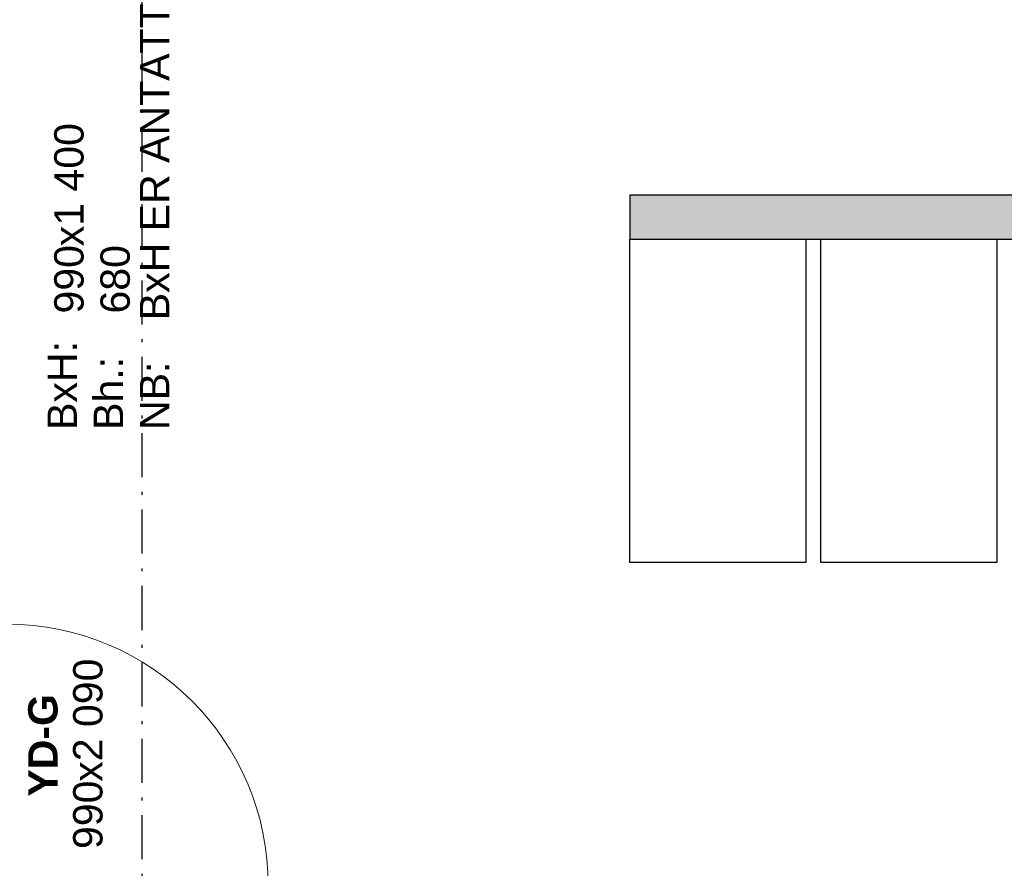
# Model space of a CAD drawing. Header units: millimetres. Extents: x 269 to 62306, y -15633 to 20300.
# Tile 87 of 90: x 53274 to 56625, y 2719 to 5607. Entities that reach past the tile are written whole.
import ezdxf
from ezdxf.enums import TextEntityAlignment as Align

# ---------------------------------------------------------------- set-up
doc = ezdxf.new("R2010")
doc.units = ezdxf.units.MM
doc.header["$LTSCALE"] = 0.5
doc.header["$MEASUREMENT"] = 0
doc.linetypes.add('Over snittplan', pattern=[520, 300, -100, 20, -100])
doc.linetypes.add('PLINE', pattern=[0])
for name, color, linetype in [('232- Ikke-bærende yttervegger (Skravur)(Nye konstruksjoner)', 7, 'Continuous'), ('232- Ikke-bærende yttervegger(Nye konstruksjoner)', 7, 'Continuous'), ('244- Vinduer_ dører_ foldevegger(Nye konstruksjoner)', 7, 'Continuous'), ('265- Gesimser_ takrenner og nedløp', 7, 'Continuous'), ('68-- Inventar (løst)(Nye konstruksjoner)', 7, 'Continuous'), ('852- Teknisk_symbolsk informasjon_ bygning(Nye konstruksjoner)', 7, 'Continuous')]:
    doc.layers.add(name, color=color, linetype=linetype)
doc.layers.add('234- Vinduer_ dører_ porter(Nye konstruksjoner)', color=7, linetype='Continuous', lineweight=0)
doc.styles.add('GENERATED_STYLE_1', font='Arial.ttf')
doc.styles.add('GENERATED_STYLE_2', font='Arial Bold.ttf')

# ---------------------------------------------------------------- blocks, each defined once
blk = doc.blocks.new('Vindustempel_4')
at = {"layer": '852- Teknisk_symbolsk informasjon_ bygning(Nye konstruksjoner)', "char_height": 100, "attachment_point": 1, "style": 'GENERATED_STYLE_1'}
for s, insert in [('\\A1;{\\pql;\\pt0,100;\\fArial|b0|i0|c0|p0;\\W1.000000;990\\fArial|b0|i0|c0|p0;\\W1.000000;\\A1{\\H.66x;\\S^  ;}\\fArial|b0|i0|c0|p0;\\W1.000000;\\fArial|b0|i0|c0|p0;\\W1.000000;\\A1{\\H.66x;\\S^  ;}}', (-527.7, -351.4)), ('\\A1;{\\pql;\\pt0,100;\\fArial|b0|i0|c0|p0;\\W1.000000;x1\xa0400\\fArial|b0|i0|c0|p0;\\W1.000000;\\A1{\\H.66x;\\S^  ;}\\fArial|b0|i0|c0|p0;\\W1.000000;\\fArial|b0|i0|c0|p0;\\W1.000000;\\A1{\\H.66x;\\S^  ;}}', (-298.8, -351.4)), ('\\A1;{\\pql;\\pt0,100;\\fArial|b0|i0|c0|p0;\\W1.000000;680\\fArial|b0|i0|c0|p0;\\W1.000000;\\A1{\\H.66x;\\S^  ;}\\fArial|b0|i0|c0|p0;\\W1.000000;\\fArial|b0|i0|c0|p0;\\W1.000000;\\A1{\\H.66x;\\S^  ;}}', (-527.7, -508.6))]:
    blk.add_mtext(s, dxfattribs=dict(at, insert=insert))
at = {"layer": '852- Teknisk_symbolsk informasjon_ bygning(Nye konstruksjoner)', "style": 'GENERATED_STYLE_1'}
for tag, p in [('strUnitPrefix', (-901.1, -351.4)), ('strSillPrefix', (-901.1, -508.6)), ('strLocationPrefix', (-901.1, -665.7)), ('strLocationValue', (-527.7, -665.7))]:
    blk.add_attdef(tag, text='', height=100, dxfattribs=at).set_placement(p, align=Align.TOP_LEFT)
blk = doc.blocks.new('Dør')
at = {"layer": '234- Vinduer_ dører_ porter(Nye konstruksjoner)', "linetype": 'PLINE'}
for p, q in [((445, 0), (445, 890)), ((-505, 10), (505, 10)), ((-495, 0), (-505, 0)), ((-505, 0), (-505, -92)), ((-445, 0), (-495, 0)), ((-495, 0), (-495, -92)), ((-445, 0), (445, 0)), ((-445, -92), (-445, 0)), ((495, 0), (445, 0)), ((445, 0), (445, -92)), ((495, 0), (505, 0)), ((495, -92), (495, 0)), ((505, 0), (505, -92)), ((-495, -92), (-505, -92)), ((-495, -92), (-445, -92)), ((445, -92), (-445, -92)), ((445, -92), (495, -92)), ((495, -92), (505, -92)), ((-505, -190), (505, -190))]:
    blk.add_line(p, q, dxfattribs=at)
blk.add_arc((445, 0), 890, 90, 180, dxfattribs=at)
at = {"layer": '244- Vinduer_ dører_ foldevegger(Nye konstruksjoner)', "linetype": 'PLINE'}
for p, q in [((-505, 10), (-505, 0)), ((-505, 0), (-505, -92)), ((-505, 0), (-505, -92)), ((505, 10), (505, 0)), ((505, 0), (505, -92)), ((505, 0), (505, -92)), ((-505, -92), (-505, -190)), ((505, -92), (505, -190))]:
    blk.add_line(p, q, dxfattribs=at)
blk = doc.blocks.new('Dørstempel_9')
at = {"layer": '852- Teknisk_symbolsk informasjon_ bygning(Nye konstruksjoner)', "char_height": 100, "attachment_point": 1, "style": 'GENERATED_STYLE_1'}
for s, insert in [('\\A1;{\\pql;\\pt0,100;\\fArial|b0|i0|c0|p0;\\W1.000000;990\\fArial|b0|i0|c0|p0;\\W1.000000;\\A1{\\H.66x;\\S^  ;}\\fArial|b0|i0|c0|p0;\\W1.000000;\\fArial|b0|i0|c0|p0;\\W1.000000;\\A1{\\H.66x;\\S^  ;}}', (-320.3, -415.7)), ('\\A1;{\\pql;\\pt0,100;\\fArial|b0|i0|c0|p0;\\W1.000000;x2\xa0090\\fArial|b0|i0|c0|p0;\\W1.000000;\\A1{\\H.66x;\\S^  ;}\\fArial|b0|i0|c0|p0;\\W1.000000;\\fArial|b0|i0|c0|p0;\\W1.000000;\\A1{\\H.66x;\\S^  ;}}', (-91.5, -415.7))]:
    blk.add_mtext(s, dxfattribs=dict(at, insert=insert))
at = {"layer": '852- Teknisk_symbolsk informasjon_ bygning(Nye konstruksjoner)', "style": 'GENERATED_STYLE_2'}
blk.add_attdef('AC_WIDO_ID', text='', height=100, dxfattribs=at).set_placement((0, -360.2), align=Align.BOTTOM_CENTER)

msp = doc.modelspace()

# ---------------------------------------------------------------- hatches: boundary and pattern name
at = {"layer": '232- Ikke-bærende yttervegger (Skravur)(Nye konstruksjoner)', "linetype": 'Continuous'}
msp.add_hatch(color=256, dxfattribs=at).paths.add_polyline_path([(55350, 4860), (57950, 4860), (57950, 5010), (55350, 5010)])

# ---------------------------------------------------------------- linework, layer by layer
at = {"layer": '232- Ikke-bærende yttervegger(Nye konstruksjoner)', "linetype": 'PLINE', "flags": 128}
for points in [[(57950, 5010), (55350, 5010)], [(55350, 5010), (55350, 4860)], [(55350, 4860), (57950, 4860)]]:
    msp.add_lwpolyline(points, dxfattribs=at)
at = {"layer": '265- Gesimser_ takrenner og nedløp', "linetype": 'Over snittplan'}
msp.add_line((53690, 14600), (53690, 1410), dxfattribs=at)
at = {"layer": '68-- Inventar (løst)(Nye konstruksjoner)', "linetype": 'PLINE', "flags": 128}
for points in [[(55950, 4860), (55950, 3760), (55350, 3760), (55350, 4860)], [(56600, 4860), (56600, 3760), (56000, 3760), (56000, 4860)]]:
    msp.add_lwpolyline(points, close=True, dxfattribs=at)

# ---------------------------------------------------------------- block references
at = {"layer": '244- Vinduer_ dører_ foldevegger(Nye konstruksjoner)', "linetype": 'PLINE', "zscale": 1000, "rotation": 270}
msp.add_blockref('Dør', (53230, 3105), dxfattribs=at)
at = {"layer": '852- Teknisk_symbolsk informasjon_ bygning(Nye konstruksjoner)'}
ref = msp.add_blockref('Vindustempel_4', (53040, 5135), dxfattribs=dict(at, rotation=90))
ref.add_attrib('strLocationValue', 'BxH ER ANTATT', dxfattribs={"color": 7, "height": 100, "rotation": 90, "style": 'GENERATED_STYLE_1'}).set_placement((53682.9, 4584.5), align=Align.TOP_LEFT)
ref.add_attrib('strLocationPrefix', 'NB:', dxfattribs={"color": 7, "height": 100, "rotation": 90, "style": 'GENERATED_STYLE_1'}).set_placement((53682.9, 4211.1), align=Align.TOP_LEFT)
ref.add_attrib('strUnitPrefix', 'BxH:', dxfattribs={"color": 7, "height": 100, "rotation": 90, "style": 'GENERATED_STYLE_1'}).set_placement((53368.6, 4211.1), align=Align.TOP_LEFT)
ref.add_attrib('strSillPrefix', 'Bh.:', dxfattribs={"color": 7, "height": 100, "rotation": 90, "style": 'GENERATED_STYLE_1'}).set_placement((53525.7, 4211.1), align=Align.TOP_LEFT)
ref = msp.add_blockref('Dørstempel_9', (53040, 3105), dxfattribs=dict(at, rotation=90))
ref.add_attrib('AC_WIDO_ID', 'YD-G', dxfattribs={"color": 7, "height": 100, "rotation": 90, "style": 'GENERATED_STYLE_2'}).set_placement((53432.9, 3137.6), align=Align.BOTTOM_CENTER)

doc.saveas('drawing.dxf')
